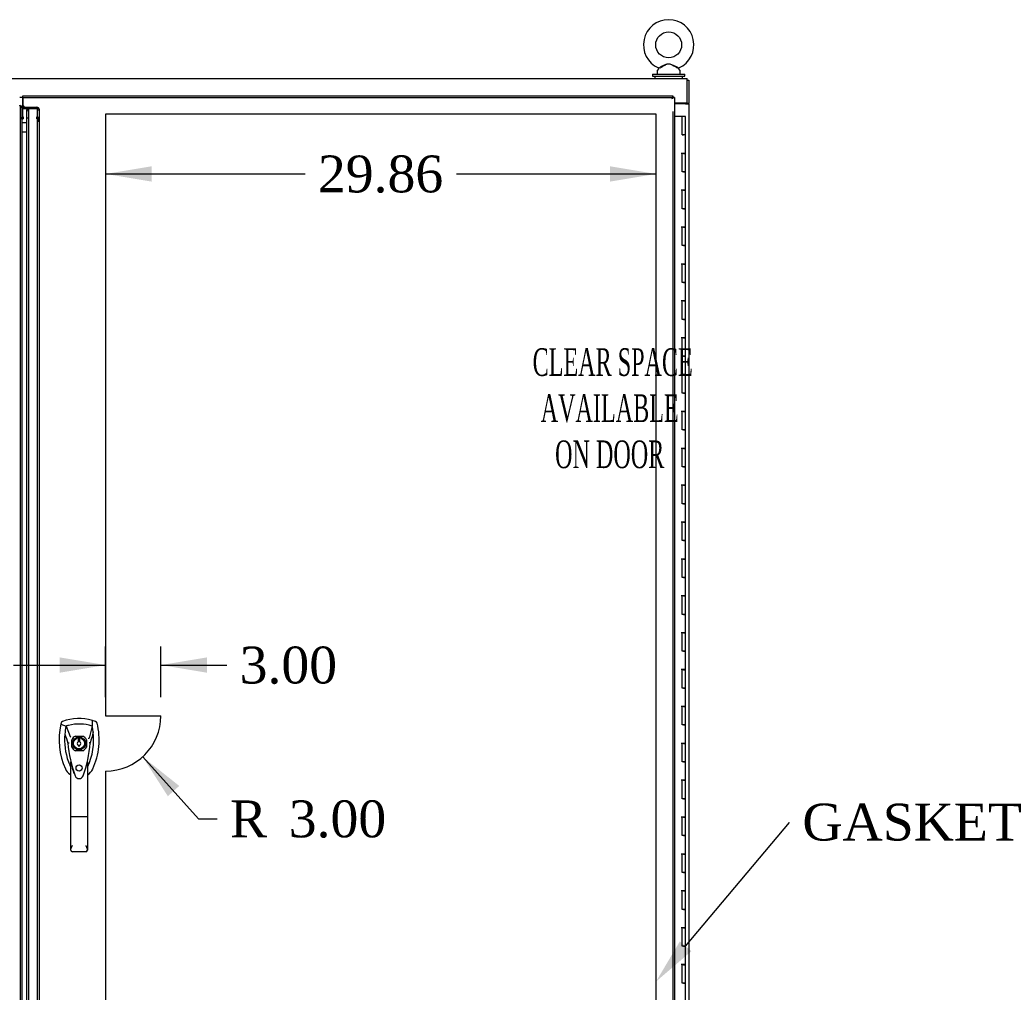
# Model space of a CAD drawing. Header units: inches. Extents: x 2 to 538, y -2 to 358.
# Tile 10 of 22: x 165 to 219, y 169 to 222. Entities that reach past the tile are written whole.
import ezdxf
from ezdxf import colors
from ezdxf.entities.mleader import LeaderData, LeaderLine
from ezdxf.enums import TextEntityAlignment as Align
from ezdxf.lldxf.tags import DXFTag
from ezdxf.math import Vec2, Vec3

# ---------------------------------------------------------------- set-up
doc = ezdxf.new("R2010")
doc.units = ezdxf.units.IN
doc.header["$MEASUREMENT"] = 0
for name, color, linetype in [('COM40565', 7, 'Continuous'), ('COM50799-5', 7, 'Continuous'), ('COM54578-68', 7, 'Continuous'), ('COM56694-5', 7, 'Continuous'), ('COM71159-5', 7, 'Continuous'), ('COM71162-7', 7, 'Continuous'), ('Default', 7, 'Continuous'), ('DV8_Default', 7, 'Continuous'), ('GSK11033', 7, 'Continuous'), ('HAN13066', 7, 'Continuous'), ('SCS00680', 7, 'Continuous'), ('WAF25362', 7, 'Continuous'), ('WAM254785', 7, 'Continuous')]:
    doc.layers.add(name, color=color, linetype=linetype)
doc.styles.add('SEACAD_Times_New_Roman', font='times.ttf')
tags = doc.linetypes.add('HIDDEN2', pattern=[0.1875, 0.125, -0.0625]).pattern_tags.tags
tags[6:7] = [DXFTag(74, 4), DXFTag(75, 0), DXFTag(340, '0'), DXFTag(46, 0.0), DXFTag(50, 0.0), DXFTag(44, 0.0), DXFTag(45, 0.0)]
tags[4:5] = [DXFTag(74, 4), DXFTag(75, 0), DXFTag(340, '0'), DXFTag(46, 0.0), DXFTag(50, 0.0), DXFTag(44, 0.0), DXFTag(45, 0.0)]
doc.dimstyles.new('HAMMOND_(STH_-_540x360)', dxfattribs={"dimtxt": 2, "dimasz": 2.5, "dimexe": 1, "dimexo": 1, "dimgap": 0.5, "dimtad": 0, "dimtih": 1, "dimtoh": 1, "dimzin": 0, "dimdsep": 46, "dimtxsty": 'SEACAD_Times_New_Roman', "dimblk1": '_SE_FILLED', "dimblk2": '_SE_FILLED', "dimsah": 1, "dimcen": 1, "dimadec": 0, "dimazin": 0, "dimtfac": 0.8, "dimtofl": 0, "dimtmove": 0, "dimatfit": 3, "dimfxl": 1, "dimtolj": 1, "dimtzin": 0, "dimarcsym": 0})

# ---------------------------------------------------------------- blocks, each defined once
blk = doc.blocks.new('SE7')
at = {"layer": 'COM40565', "color": 7, "linetype": 'Continuous'}
blk.add_line((201.494, 217.312), (201.494, 217.282), dxfattribs=at)
at = {"layer": 'COM50799-5', "color": 7, "linetype": 'HIDDEN2'}
for p, q in [((165.462, 148.111), (165.462, 217.078)), ((165.557, 216.874), (165.557, 217.078)), ((165.577, 217.094), (165.577, 217.026)), ((165.577, 217.094), (166.338, 217.094)), ((165.577, 217.026), (166.338, 217.026)), ((165.577, 216.505), (165.577, 217.026)), ((166.372, 217.017), (166.44, 217.064)), ((166.386, 216.532), (166.386, 216.952)), ((166.386, 216.952), (166.481, 216.952)), ((166.481, 216.532), (166.481, 216.952)), ((165.557, 216.519), (165.462, 216.519)), ((165.557, 216.471), (165.462, 216.471)), ((165.557, 216.471), (165.605, 216.471)), ((165.605, 216.572), (165.577, 216.572)), ((165.605, 216.505), (165.577, 216.505)), ((165.605, 216.572), (165.605, 216.505)), ((165.605, 216.505), (165.605, 216.471)), ((166.338, 216.505), (166.338, 216.572)), ((166.338, 216.471), (166.338, 216.505)), ((166.372, 216.471), (166.338, 216.471)), ((166.372, 216.495), (166.44, 216.542)), ((166.372, 216.471), (166.44, 216.471)), ((166.481, 216.532), (166.386, 216.532)), ((166.386, 216.365), (166.386, 216.532)), ((166.386, 216.488), (166.481, 216.488)), ((166.386, 216.447), (166.481, 216.447)), ((166.386, 216.324), (166.386, 216.365)), ((166.481, 216.365), (166.386, 216.365)), ((166.481, 216.324), (166.386, 216.324)), ((166.386, 148.865), (166.386, 216.324)), ((166.481, 216.365), (166.481, 216.532)), ((166.481, 216.324), (166.481, 216.365)), ((166.481, 148.865), (166.481, 216.324))]:
    blk.add_line(p, q, dxfattribs=at)
at = {"layer": 'COM50799-5', "color": 7, "linetype": 'Continuous'}
blk.add_line((165.557, 148.314), (165.557, 216.874), dxfattribs=at)
at = {"layer": 'COM50799-5', "color": 7, "linetype": 'HIDDEN2'}
for centre, radius, start, end in [((165.414, 217.078), 0.048, 340.9432, 0), ((166.229, 216.951), 0.158, 0.1591, 24.3749), ((166.305, 216.95), 0.177, 0.6668, 40.2878)]:
    blk.add_arc(centre, radius, start, end, dxfattribs=at)
at = {"layer": 'COM50799-5', "color": 7, "linetype": 'Continuous'}
blk.add_arc((165.414, 217.078), 0.143, 0, 7.9484, dxfattribs=at)
at = {"layer": 'COM50799-5', "color": 7, "linetype": 'HIDDEN2'}
for centre, major_axis, start_param, end_param in [((166.338, 216.993), (0.143, 0), 0.785398, 1.570796), ((166.338, 216.993), (0.048, 0), 0.785398, 1.570796), ((166.338, 216.471), (-0.143, 0), 3.926991, 4.712389), ((166.338, 216.471), (-0.048, 0), 3.926991, 4.712389)]:
    blk.add_ellipse(centre, major_axis=major_axis, ratio=0.707107, start_param=start_param, end_param=end_param, dxfattribs=at)
for points, knots in [([(165.459, 217.062), (165.46, 217.068), (165.461, 217.074), (165.462, 217.086), (165.462, 217.091), (165.461, 217.103), (165.46, 217.109), (165.457, 217.121), (165.455, 217.126), (165.449, 217.144), (165.443, 217.155), (165.433, 217.173), (165.429, 217.179), (165.422, 217.191), (165.418, 217.196), (165.414, 217.202)], [0, 0, 0, 0, 0.125, 0.125, 0.25, 0.25, 0.375, 0.375, 0.5, 0.5, 0.75, 0.75, 0.875, 0.875, 1, 1, 1, 1]), ([(165.556, 217.097), (165.548, 217.098), (165.541, 217.1), (165.528, 217.104), (165.521, 217.106), (165.459, 217.062)], [0, 0, 0, 0, 0.5, 0.5, 1, 1, 1, 1]), ([(166.44, 216.542), (166.453, 216.536), (166.463, 216.527), (166.478, 216.508), (166.481, 216.498), (166.481, 216.488)], [0, 0, 0, 0, 0.5, 0.5, 1, 1, 1, 1]), ([(166.481, 216.447), (166.481, 216.451), (166.478, 216.455), (166.463, 216.463), (166.453, 216.467), (166.44, 216.471)], [0, 0, 0, 0, 0.5, 0.5, 1, 1, 1, 1])]:
    blk.add_open_spline(points, degree=3, knots=knots, dxfattribs=at)
at = {"layer": 'COM50799-5', "color": 7, "linetype": 'Continuous'}
blk.add_open_spline([(165.556, 217.097), (165.553, 217.106), (165.548, 217.115), (165.532, 217.132), (165.521, 217.141), (165.495, 217.159), (165.48, 217.167), (165.448, 217.185), (165.431, 217.194), (165.414, 217.202)], degree=3, knots=[0, 0, 0, 0, 0.25, 0.25, 0.5, 0.5, 0.75, 0.75, 1, 1, 1, 1], dxfattribs=at)
at = {"layer": 'COM54578-68', "color": 7, "linetype": 'Continuous'}
for p, q in [((201.351, 216.594), (200.933, 216.594)), ((201.351, 215.594), (201.351, 216.594)), ((201.535, 216.594), (201.351, 216.594)), ((201.535, 215.594), (201.535, 216.594)), ((201.351, 215.594), (201.418, 215.594)), ((201.535, 215.594), (201.351, 215.594)), ((201.368, 215.594), (201.368, 215.594)), ((201.535, 215.594), (201.418, 215.594)), ((201.468, 215.594), (201.468, 215.594)), ((201.535, 214.593), (201.535, 215.594)), ((201.535, 214.594), (201.301, 214.594)), ((201.418, 214.593), (201.351, 214.593)), ((201.351, 213.594), (201.351, 214.593)), ((201.418, 214.593), (201.535, 214.593)), ((201.535, 213.594), (201.535, 214.594)), ((201.418, 213.594), (201.351, 213.594)), ((201.418, 213.594), (201.535, 213.594)), ((201.535, 213.594), (201.418, 213.594)), ((201.535, 212.593), (201.535, 213.594)), ((201.535, 212.594), (201.301, 212.594)), ((201.418, 212.593), (201.351, 212.593)), ((201.351, 211.594), (201.351, 212.593)), ((201.418, 212.593), (201.535, 212.593)), ((201.535, 211.594), (201.535, 212.594)), ((201.418, 211.594), (201.351, 211.594)), ((201.418, 211.594), (201.535, 211.594)), ((201.535, 211.594), (201.418, 211.594)), ((201.535, 210.593), (201.535, 211.594)), ((201.535, 210.594), (201.301, 210.594)), ((201.418, 210.593), (201.351, 210.593)), ((201.351, 209.594), (201.351, 210.593)), ((201.418, 210.593), (201.535, 210.593)), ((201.535, 209.594), (201.535, 210.594)), ((201.418, 209.594), (201.351, 209.594)), ((201.418, 209.594), (201.535, 209.594)), ((201.535, 209.594), (201.418, 209.594)), ((201.535, 208.593), (201.535, 209.594)), ((201.535, 208.594), (201.301, 208.594)), ((201.418, 208.593), (201.351, 208.593)), ((201.351, 207.594), (201.351, 208.593)), ((201.418, 208.593), (201.535, 208.593)), ((201.535, 207.594), (201.535, 208.594)), ((201.418, 207.594), (201.351, 207.594)), ((201.418, 207.594), (201.535, 207.594)), ((201.535, 207.594), (201.418, 207.594)), ((201.535, 206.593), (201.535, 207.594)), ((201.535, 206.594), (201.301, 206.594)), ((201.418, 206.593), (201.351, 206.593)), ((201.351, 205.594), (201.351, 206.593)), ((201.418, 206.593), (201.535, 206.593)), ((201.535, 205.594), (201.535, 206.594)), ((201.418, 205.594), (201.351, 205.594)), ((201.418, 205.594), (201.535, 205.594)), ((201.535, 205.594), (201.418, 205.594)), ((201.535, 204.593), (201.535, 205.594)), ((201.535, 204.594), (201.301, 204.594)), ((201.418, 204.593), (201.351, 204.593)), ((201.351, 203.594), (201.351, 204.593)), ((201.418, 204.593), (201.535, 204.593)), ((201.535, 203.594), (201.535, 204.594)), ((201.418, 203.594), (201.351, 203.594)), ((201.418, 203.594), (201.535, 203.594)), ((201.535, 203.594), (201.418, 203.594)), ((201.535, 202.593), (201.535, 203.594)), ((201.535, 202.594), (201.301, 202.594)), ((201.418, 202.593), (201.351, 202.593)), ((201.351, 201.594), (201.351, 202.593)), ((201.418, 202.593), (201.535, 202.593)), ((201.535, 201.594), (201.535, 202.594)), ((201.418, 201.594), (201.351, 201.594)), ((201.418, 201.594), (201.535, 201.594)), ((201.535, 201.594), (201.418, 201.594)), ((201.535, 200.593), (201.535, 201.594)), ((201.535, 200.594), (201.301, 200.594)), ((201.418, 200.593), (201.351, 200.593)), ((201.351, 199.594), (201.351, 200.593)), ((201.418, 200.593), (201.535, 200.593)), ((201.535, 199.594), (201.535, 200.594)), ((201.418, 199.594), (201.351, 199.594)), ((201.418, 199.594), (201.535, 199.594)), ((201.535, 199.594), (201.418, 199.594)), ((201.535, 198.593), (201.535, 199.594)), ((201.535, 198.594), (201.301, 198.594)), ((201.418, 198.593), (201.351, 198.593)), ((201.351, 197.594), (201.351, 198.593)), ((201.418, 198.593), (201.535, 198.593)), ((201.535, 197.594), (201.535, 198.594)), ((201.418, 197.594), (201.351, 197.594)), ((201.418, 197.594), (201.535, 197.594)), ((201.535, 197.594), (201.418, 197.594)), ((201.535, 196.593), (201.535, 197.594)), ((201.535, 196.594), (201.301, 196.594)), ((201.418, 196.593), (201.351, 196.593)), ((201.351, 195.594), (201.351, 196.593)), ((201.418, 196.593), (201.535, 196.593)), ((201.535, 195.594), (201.535, 196.594)), ((201.418, 195.594), (201.351, 195.594)), ((201.418, 195.594), (201.535, 195.594)), ((201.535, 195.594), (201.418, 195.594)), ((201.535, 194.593), (201.535, 195.594)), ((201.535, 194.594), (201.301, 194.594)), ((201.418, 194.593), (201.351, 194.593)), ((201.351, 193.594), (201.351, 194.593)), ((201.418, 194.593), (201.535, 194.593)), ((201.535, 193.594), (201.535, 194.594)), ((201.418, 193.594), (201.351, 193.594)), ((201.418, 193.594), (201.535, 193.594)), ((201.535, 193.594), (201.418, 193.594)), ((201.535, 192.593), (201.535, 193.594)), ((201.535, 192.594), (201.301, 192.594)), ((201.418, 192.593), (201.351, 192.593)), ((201.351, 191.594), (201.351, 192.593)), ((201.418, 192.593), (201.535, 192.593)), ((201.535, 191.594), (201.535, 192.594)), ((201.418, 191.594), (201.351, 191.594)), ((201.418, 191.594), (201.535, 191.594)), ((201.535, 191.594), (201.418, 191.594)), ((201.535, 190.593), (201.535, 191.594)), ((201.535, 190.594), (201.301, 190.594)), ((201.418, 190.593), (201.351, 190.593)), ((201.351, 189.594), (201.351, 190.593)), ((201.418, 190.593), (201.535, 190.593)), ((201.535, 189.594), (201.535, 190.594)), ((201.418, 189.594), (201.351, 189.594)), ((201.418, 189.594), (201.535, 189.594)), ((201.535, 189.594), (201.418, 189.594)), ((201.535, 188.593), (201.535, 189.594)), ((201.535, 188.594), (201.301, 188.594)), ((201.418, 188.593), (201.351, 188.593)), ((201.351, 187.594), (201.351, 188.593)), ((201.418, 188.593), (201.535, 188.593)), ((201.535, 187.594), (201.535, 188.594)), ((201.418, 187.594), (201.351, 187.594)), ((201.418, 187.594), (201.535, 187.594)), ((201.535, 187.594), (201.418, 187.594)), ((201.535, 186.593), (201.535, 187.594)), ((201.535, 186.594), (201.301, 186.594)), ((201.418, 186.593), (201.351, 186.593)), ((201.351, 185.594), (201.351, 186.593)), ((201.418, 186.593), (201.535, 186.593)), ((201.535, 185.594), (201.535, 186.594)), ((201.418, 185.594), (201.351, 185.594)), ((201.418, 185.594), (201.535, 185.594)), ((201.535, 185.594), (201.418, 185.594)), ((201.535, 184.593), (201.535, 185.594)), ((201.535, 184.594), (201.301, 184.594)), ((201.418, 184.593), (201.351, 184.593)), ((201.351, 183.594), (201.351, 184.593)), ((201.418, 184.593), (201.535, 184.593)), ((201.535, 183.594), (201.535, 184.594)), ((201.418, 183.594), (201.351, 183.594)), ((201.418, 183.594), (201.535, 183.594)), ((201.535, 183.594), (201.418, 183.594)), ((201.535, 182.593), (201.535, 183.594)), ((201.535, 182.594), (201.301, 182.594)), ((201.418, 182.593), (201.351, 182.593)), ((201.351, 181.594), (201.351, 182.593)), ((201.418, 182.593), (201.535, 182.593)), ((201.535, 181.594), (201.535, 182.594)), ((201.418, 181.594), (201.351, 181.594)), ((201.418, 181.594), (201.535, 181.594)), ((201.535, 181.594), (201.418, 181.594)), ((201.535, 180.593), (201.535, 181.594)), ((201.535, 180.594), (201.301, 180.594)), ((201.418, 180.593), (201.351, 180.593)), ((201.351, 179.594), (201.351, 180.593)), ((201.418, 180.593), (201.535, 180.593)), ((201.535, 179.594), (201.535, 180.594)), ((201.418, 179.594), (201.351, 179.594)), ((201.418, 179.594), (201.535, 179.594)), ((201.535, 179.594), (201.418, 179.594)), ((201.535, 178.593), (201.535, 179.594)), ((201.535, 178.594), (201.301, 178.594)), ((201.418, 178.593), (201.351, 178.593)), ((201.351, 177.594), (201.351, 178.593)), ((201.418, 178.593), (201.535, 178.593)), ((201.535, 177.594), (201.535, 178.594)), ((201.418, 177.594), (201.351, 177.594)), ((201.418, 177.594), (201.535, 177.594)), ((201.535, 177.594), (201.418, 177.594)), ((201.535, 176.593), (201.535, 177.594)), ((201.535, 176.594), (201.301, 176.594)), ((201.418, 176.593), (201.351, 176.593)), ((201.351, 175.594), (201.351, 176.593)), ((201.418, 176.593), (201.535, 176.593)), ((201.535, 175.594), (201.535, 176.594)), ((201.418, 175.594), (201.351, 175.594)), ((201.418, 175.594), (201.535, 175.594)), ((201.535, 175.594), (201.418, 175.594)), ((201.535, 174.593), (201.535, 175.594)), ((201.535, 174.594), (201.301, 174.594)), ((201.418, 174.593), (201.351, 174.593)), ((201.351, 173.594), (201.351, 174.593)), ((201.418, 174.593), (201.535, 174.593)), ((201.535, 173.594), (201.535, 174.594)), ((201.418, 173.594), (201.351, 173.594)), ((201.418, 173.594), (201.535, 173.594)), ((201.535, 173.594), (201.418, 173.594)), ((201.535, 172.593), (201.535, 173.594)), ((201.535, 172.594), (201.301, 172.594)), ((201.418, 172.593), (201.351, 172.593)), ((201.351, 171.594), (201.351, 172.593)), ((201.418, 172.593), (201.535, 172.593)), ((201.535, 171.594), (201.535, 172.594)), ((201.418, 171.594), (201.351, 171.594)), ((201.418, 171.594), (201.535, 171.594)), ((201.535, 171.594), (201.418, 171.594)), ((201.535, 170.593), (201.535, 171.594)), ((201.535, 170.594), (201.301, 170.594)), ((201.418, 170.593), (201.351, 170.593)), ((201.351, 169.594), (201.351, 170.593)), ((201.418, 170.593), (201.535, 170.593)), ((201.535, 169.594), (201.535, 170.594)), ((201.418, 169.594), (201.351, 169.594)), ((201.418, 169.594), (201.535, 169.594)), ((201.535, 169.594), (201.418, 169.594)), ((201.535, 168.593), (201.535, 169.594))]:
    blk.add_line(p, q, dxfattribs=at)
at = {"layer": 'COM56694-5', "color": 7, "linetype": 'Continuous'}
for p, q in [((165.576, 217.576), (165.576, 217.719)), ((165.576, 217.719), (200.838, 217.719)), ((165.576, 217.576), (165.576, 217.196)), ((200.79, 217.576), (200.838, 217.624)), ((200.79, 217.577), (200.79, 217.576)), ((200.79, 217.576), (200.79, 217.576)), ((200.79, 217.576), (200.79, 217.576)), ((200.79, 217.576), (200.79, 217.576)), ((200.838, 217.719), (200.838, 217.663)), ((200.838, 217.624), (200.838, 217.663)), ((200.838, 217.624), (200.877, 217.624)), ((200.933, 217.624), (200.877, 217.624)), ((200.933, 217.624), (200.933, 147.564)), ((165.576, 217.196), (165.701, 217.071)), ((165.701, 217.071), (165.951, 217.071)), ((165.808, 148.314), (165.808, 216.874))]:
    blk.add_line(p, q, dxfattribs=at)
at = {"layer": 'COM56694-5', "color": 7, "linetype": 'HIDDEN2'}
for p, q in [((165.576, 217.624), (200.838, 217.624)), ((165.808, 216.874), (165.808, 216.956)), ((165.808, 216.956), (165.903, 216.956)), ((165.903, 148.232), (165.903, 216.956)), ((200.838, 216.874), (200.838, 147.564)), ((165.903, 216.499), (165.808, 216.499)), ((168.24, 182.396), (168.24, 182.793)), ((168.437, 182.99), (168.834, 182.99)), ((169.031, 182.793), (169.031, 182.396)), ((168.834, 182.199), (168.437, 182.199))]:
    blk.add_line(p, q, dxfattribs=at)
blk.add_circle((168.636, 181.256), 0.167, dxfattribs=at)
at = {"layer": 'COM56694-5', "color": 7, "linetype": 'Continuous'}
for centre, start, end in [((201.768, 217.095), 148.5613, 153.7633), ((200.308, 218.554), 296.2367, 301.4387)]:
    blk.add_arc(centre, 1.09, start, end, dxfattribs=at)
at = {"layer": 'COM56694-5', "color": 7, "linetype": 'HIDDEN2'}
for radius, start, end in [(0.443, 116.6472, 153.3528), (0.442, 26.6472, 63.3528), (0.442, 206.6472, 243.3528), (0.442, 296.6472, 333.3528)]:
    blk.add_arc((168.636, 182.594), radius, start, end, dxfattribs=at)
at = {"layer": 'COM56694-5', "color": 7, "linetype": 'Continuous'}
blk.add_open_spline([(165.808, 216.956), (165.808, 216.966), (165.812, 216.975), (165.826, 216.995), (165.837, 217.004), (165.863, 217.023), (165.879, 217.033), (165.914, 217.052), (165.932, 217.062), (165.951, 217.071)], degree=3, knots=[0, 0, 0, 0, 0.25, 0.25, 0.5, 0.5, 0.75, 0.75, 1, 1, 1, 1], dxfattribs=at)
at = {"layer": 'COM56694-5', "color": 7, "linetype": 'HIDDEN2'}
blk.add_open_spline([(165.903, 216.956), (165.903, 216.966), (165.904, 216.975), (165.909, 216.995), (165.913, 217.004), (165.921, 217.023), (165.927, 217.033), (165.938, 217.052), (165.945, 217.062), (165.951, 217.071)], degree=3, knots=[0, 0, 0, 0, 0.25, 0.25, 0.5, 0.5, 0.75, 0.75, 1, 1, 1, 1], dxfattribs=at)
at = {"layer": 'COM71159-5', "color": 7, "linetype": 'Continuous'}
for p, q in [((201.619, 218.562), (201.714, 218.562)), ((201.714, 218.562), (201.714, 217.312)), ((201.524, 217.282), (200.933, 217.282)), ((201.524, 217.282), (201.714, 217.282)), ((201.619, 217.312), (201.714, 217.312)), ((201.619, 217.282), (201.619, 217.312)), ((201.714, 217.282), (201.714, 217.312)), ((201.714, 217.282), (201.714, 147.907))]:
    blk.add_line(p, q, dxfattribs=at)
at = {"layer": 'COM71162-7', "color": 7, "linetype": 'Continuous'}
for p, q in [((129.746, 218.657), (201.619, 218.657)), ((201.619, 218.467), (201.619, 218.657)), ((201.619, 217.312), (201.619, 218.467)), ((201.619, 217.312), (200.933, 217.312))]:
    blk.add_line(p, q, dxfattribs=at)
at = {"layer": 'DV8_Default', "color": 7, "linetype": 'HIDDEN2'}
for p, q in [((170.076, 216.719), (170.076, 184.094)), ((199.933, 216.719), (170.076, 216.719)), ((199.933, 148.469), (199.933, 216.719)), ((170.076, 184.094), (173.076, 184.094)), ((170.076, 181.094), (170.076, 148.469))]:
    blk.add_line(p, q, dxfattribs=at)
blk.add_arc((170.076, 184.094), 3, 270, 0, dxfattribs=at)
at = {"layer": 'GSK11033', "color": 7, "linetype": 'Continuous'}
for p, q in [((165.558, 217.624), (165.414, 217.624)), ((165.576, 217.624), (165.558, 217.624)), ((165.558, 217.624), (165.558, 216.874)), ((200.838, 217.624), (200.838, 217.624)), ((200.838, 217.624), (200.838, 217.624)), ((165.806, 217.071), (165.806, 216.874)), ((165.557, 216.278), (165.808, 216.278)), ((165.557, 215.77), (165.808, 215.77))]:
    blk.add_line(p, q, dxfattribs=at)
at = {"layer": 'HAN13066', "color": 7, "linetype": 'Continuous'}
for p, q in [((169.535, 183.783), (169.354, 183.842)), ((167.659, 183.696), (167.645, 183.637)), ((167.645, 183.637), (167.929, 183.532)), ((167.929, 183.532), (168.144, 182.96)), ((169.343, 183.532), (169.179, 182.876)), ((168.144, 182.96), (168.19, 182.926)), ((168.68, 182.819), (168.592, 182.819)), ((168.592, 182.819), (168.592, 182.684)), ((168.68, 182.684), (168.68, 182.819)), ((168.03, 182.611), (168.03, 182.611)), ((168.592, 182.504), (168.592, 182.469)), ((168.592, 182.469), (168.68, 182.469)), ((168.68, 182.469), (168.68, 182.504)), ((169.241, 182.615), (169.241, 182.615)), ((168.181, 178.617), (168.181, 181.595)), ((169.091, 181.594), (169.091, 178.617)), ((169.091, 181.314), (169.115, 181.361)), ((168.375, 180.954), (168.379, 180.946)), ((168.181, 176.809), (168.181, 178.617)), ((169.001, 178.611), (168.271, 178.611)), ((169.091, 178.617), (169.091, 176.809)), ((169.001, 176.719), (168.271, 176.719))]:
    blk.add_line(p, q, dxfattribs=at)
for radius in [0.35, 0.3]:
    blk.add_circle((168.636, 182.594), radius, dxfattribs=at)
for centre, radius, start, end in [((168.636, 181.36), 2.585, 73.8589, 110.3492), ((171.267, 182.785), 3.721, 166.7532, 205.1027), ((171.267, 182.785), 3.421, 167.3846, 174.7018), ((168.636, 181.36), 2.285, 106.8385, 108.0343), ((168.636, 181.36), 2.285, 104.4503, 106.8385), ((168.636, 181.36), 2.285, 71.9657, 104.4503), ((166.005, 182.785), 3.421, 334.8973, 7.2824), ((166.005, 182.785), 3.421, 10.1138, 12.6154), ((166.005, 182.785), 3.421, 8.519, 10.1138), ((166.005, 182.785), 3.421, 7.2824, 8.519), ((171.267, 182.785), 3.421, 174.7018, 200.2077), ((168.636, 182.594), 0.1, 115.9445, 244.0555), ((168.636, 182.594), 0.1, 295.9445, 64.0555), ((182, 156.167), 29.627, 115.6418, 115.7539), ((168.119, 181.263), 1.35, 91.2336, 93.7696), ((174.878, 183.18), 6.872, 184.7542, 199.9908), ((162.198, 183.21), 7.068, 340.3478, 355.1696), ((169.176, 181.826), 0.791, 85.3077, 89.6394), ((171.267, 182.785), 3.421, 200.2077, 205.1027), ((168.577, 181.524), 0.45, 205.1027, 208.4225), ((166.651, 180.99), 1.646, 10.2772, 21.6468), ((168.695, 181.524), 0.45, 331.5775, 334.8973), ((168.695, 181.524), 0.75, 301.8486, 334.8973), ((168.577, 181.524), 0.75, 233.4788, 238.1514), ((168.637, 180.92), 0.234, 202.2802, 338.2167), ((168.271, 176.809), 0.0903, 180.0017, 181.1154), ((168.271, 176.809), 0.09, 181.1172, 270), ((169.001, 176.809), 0.09, 270, 358.8828), ((169.001, 176.809), 0.0903, 358.8846, 359.9983)]:
    blk.add_arc(centre, radius, start, end, dxfattribs=at)
for points in [[(167.737, 183.783), (167.699, 183.769), (167.669, 183.735), (167.659, 183.696)], [(169.354, 183.842), (169.351, 183.739), (169.347, 183.635), (169.343, 183.532)], [(169.612, 183.696), (169.603, 183.735), (169.573, 183.769), (169.535, 183.783)], [(169.398, 183.218), (169.346, 183.017), (169.294, 182.816), (169.241, 182.615)], [(167.861, 183.101), (167.917, 182.937), (167.974, 182.774), (168.03, 182.611)], [(167.898, 181.206), (167.95, 181.094), (168.031, 180.995), (168.13, 180.922)]]:
    blk.add_open_spline(points, degree=3, dxfattribs=at)
for points, knots in [([(169.374, 181.206), (169.555, 181.591), (169.668, 182.007), (169.749, 182.854), (169.717, 183.284), (169.612, 183.696)], [0, 0, 0, 0, 0.5, 0.5, 1, 1, 1, 1]), ([(168.375, 180.954), (168.36, 180.996), (168.346, 181.038), (168.311, 181.147), (168.29, 181.215), (168.271, 181.283)], [0.770336, 0.770336, 0.770336, 0.770336, 0.8588735, 0.8588735, 1, 1, 1, 1]), ([(169.001, 181.282), (169.017, 181.339), (169.033, 181.397), (169.057, 181.482), (169.064, 181.511), (169.076, 181.551), (169.08, 181.565), (169.085, 181.583), (169.087, 181.589), (169.09, 181.596), (169.091, 181.597), (169.091, 181.594)], [0, 0, 0, 0, 0.5, 0.5, 0.75, 0.75, 0.875, 0.875, 0.9375, 0.9375, 1, 1, 1, 1]), ([(168.271, 178.611), (168.265, 178.611), (168.259, 178.612), (168.248, 178.612), (168.242, 178.612), (168.231, 178.612), (168.226, 178.612), (168.216, 178.613), (168.211, 178.613), (168.199, 178.614), (168.192, 178.614), (168.186, 178.615), (168.184, 178.616), (168.182, 178.616), (168.181, 178.617), (168.181, 178.617)], [0, 0, 0, 0, 0.125, 0.125, 0.25, 0.25, 0.375, 0.375, 0.5, 0.5, 0.75, 0.75, 0.875, 0.875, 1, 1, 1, 1]), ([(169.091, 178.617), (169.091, 178.617), (169.09, 178.616), (169.088, 178.616), (169.086, 178.615), (169.08, 178.614), (169.073, 178.614), (169.06, 178.613), (169.056, 178.613), (169.046, 178.612), (169.041, 178.612), (169.03, 178.612), (169.024, 178.612), (169.013, 178.612), (169.007, 178.611), (169.001, 178.611)], [0, 0, 0, 0, 0.125, 0.125, 0.25, 0.25, 0.5, 0.5, 0.625, 0.625, 0.75, 0.75, 0.875, 0.875, 1, 1, 1, 1]), ([(168.181, 176.807), (168.181, 176.823), (168.185, 176.84), (168.194, 176.868), (168.197, 176.877), (168.204, 176.897), (168.208, 176.907), (168.221, 176.938), (168.23, 176.959), (168.245, 176.993), (168.25, 177.004), (168.261, 177.027), (168.266, 177.039), (168.271, 177.051)], [0, 0, 0, 0, 0.25, 0.25, 0.375, 0.375, 0.5, 0.5, 0.75, 0.75, 0.875, 0.875, 1, 1, 1, 1]), ([(169.001, 177.051), (169.006, 177.039), (169.011, 177.027), (169.022, 177.004), (169.027, 176.993), (169.041, 176.959), (169.051, 176.938), (169.064, 176.907), (169.068, 176.897), (169.075, 176.877), (169.078, 176.868), (169.087, 176.84), (169.091, 176.823), (169.091, 176.807)], [0, 0, 0, 0, 0.125, 0.125, 0.25, 0.25, 0.5, 0.5, 0.625, 0.625, 0.75, 0.75, 1, 1, 1, 1])]:
    blk.add_open_spline(points, degree=3, knots=knots, dxfattribs=at)
at = {"layer": 'SCS00680', "color": 7, "linetype": 'Continuous'}
for p, q in [((199.994, 219.07), (199.994, 218.951)), ((200.073, 219.187), (200.008, 219.108)), ((201.23, 219.108), (201.164, 219.188)), ((201.244, 218.951), (201.244, 219.07))]:
    blk.add_line(p, q, dxfattribs=at)
blk.add_circle((200.619, 220.48), 0.704, dxfattribs=at)
for centre, radius, start, end in [((200.619, 220.48), 1.367, 294.0311, 246.0189), ((200.054, 219.07), 0.06, 140.3214, 180), ((200.049, 219.205), 0.03, 297.8916, 117.7028), ((201.184, 219.07), 0.06, 0, 39.6786), ((200.054, 218.951), 0.06, 180, 270), ((201.184, 218.951), 0.06, 270, 0)]:
    blk.add_arc(centre, radius, start, end, dxfattribs=at)
for points, knots in [([(200.061, 219.232), (200.061, 219.232), (200.061, 219.232), (200.064, 219.233), (200.089, 219.246), (200.128, 219.265)], [0.93364373, 0.93364373, 0.93364373, 0.93364373, 0.9375, 0.9375, 1, 1, 1, 1]), ([(200.092, 219.197), (200.081, 219.191), (200.074, 219.187), (200.072, 219.186), (200.072, 219.185), (200.072, 219.185)], [0.03202286, 0.03202286, 0.03202286, 0.03202286, 0.0625, 0.0625, 0.06830173, 0.06830173, 0.06830173, 0.06830173]), ([(201.166, 219.185), (201.166, 219.186), (201.148, 219.195), (201.101, 219.221), (201.081, 219.232), (201.036, 219.257), (201.012, 219.27), (200.934, 219.314), (200.879, 219.345), (200.792, 219.389), (200.762, 219.403), (200.702, 219.426), (200.67, 219.435), (200.605, 219.439), (200.572, 219.435), (200.51, 219.417), (200.48, 219.404), (200.391, 219.363), (200.336, 219.331), (200.229, 219.272), (200.179, 219.244), (200.14, 219.223)], [0.5685641, 0.5685641, 0.5685641, 0.5685641, 0.625, 0.625, 0.65625, 0.65625, 0.6875, 0.6875, 0.75, 0.75, 0.78125, 0.78125, 0.8125, 0.8125, 0.84375, 0.84375, 0.875, 0.875, 0.9375, 0.9375, 1, 1, 1, 1]), ([(200.167, 219.284), (200.198, 219.3), (200.234, 219.317), (200.325, 219.362), (200.383, 219.39), (200.471, 219.426), (200.501, 219.437), (200.563, 219.452), (200.596, 219.457), (200.692, 219.454), (200.754, 219.432), (200.872, 219.383), (200.929, 219.354), (201.035, 219.302), (201.085, 219.277), (201.156, 219.242), (201.177, 219.232), (201.177, 219.232)], [0.0189002, 0.0189002, 0.0189002, 0.0189002, 0.0625, 0.0625, 0.125, 0.125, 0.15625, 0.15625, 0.1875, 0.1875, 0.25, 0.25, 0.3125, 0.3125, 0.375, 0.375, 0.4345681, 0.4345681, 0.4345681, 0.4345681])]:
    blk.add_open_spline(points, degree=3, knots=knots, dxfattribs=at)
at = {"layer": 'WAF25362', "color": 7, "linetype": 'Continuous'}
for p, q in [((199.744, 218.891), (201.494, 218.891)), ((199.744, 218.891), (199.744, 218.782)), ((199.744, 218.782), (201.494, 218.782)), ((201.494, 218.782), (201.494, 218.891))]:
    blk.add_line(p, q, dxfattribs=at)
at = {"layer": 'WAM254785', "color": 7, "linetype": 'Continuous'}
for p, q in [((199.869, 218.782), (199.869, 218.657)), ((201.369, 218.657), (201.369, 218.782))]:
    blk.add_line(p, q, dxfattribs=at)
at = {"layer": 'DV8_Default', "insert": (197.42, 204.027), "char_height": 1.5, "width": 14.8987, "attachment_point": 2}
blk.add_mtext('{\\fTimes New Roman|b0||i0||c0|p34;\\C7;\\H1.5;\\W0.5776;^I}{\\fTimes New Roman|b0||i0||c0|p34;\\C7;\\H1.5;\\W0.5776;CLEAR SPACE\\P}{\\fTimes New Roman|b0||i0||c0|p34;\\C7;\\H1.5;\\W0.5776;AVAILABLE \\P}{\\fTimes New Roman|b0||i0||c0|p34;\\C7;\\H1.5;\\W0.5776;ON DOOR^I}', dxfattribs=at)
blk = doc.blocks.new('DMBLK3243')
at = {"layer": 'Default', "linetype": 'Continuous'}
for points in [[(167.576, 187.261), (167.576, 186.428), (170.076, 186.844)], [(175.576, 187.261), (173.076, 186.844), (175.576, 186.428)]]:
    blk.add_hatch(color=7, dxfattribs=at).paths.add_polyline_path(points)
at = {"layer": 'Default', "color": 7, "linetype": 'Continuous'}
for p, q in [((170.076, 185.094), (170.076, 187.844)), ((173.076, 185.094), (173.076, 187.844)), ((165.076, 186.844), (170.076, 186.844)), ((173.076, 186.844), (175.645, 186.844)), ((175.645, 186.844), (176.645, 186.844))]:
    blk.add_line(p, q, dxfattribs=at)
at = {"layer": 'Default', "color": 7, "linetype": 'Continuous', "style": 'SEACAD_Times_New_Roman'}
blk.add_text('3.00', height=2, dxfattribs=at).set_placement((177.345, 187.844), align=Align.TOP_LEFT)
blk = doc.blocks.new('_SE_FILLED')
at = {"color": 0}
blk.add_line((0, 0), (-1, 0), dxfattribs=at)
blk.add_solid([(0, 0), (-1, -0.1665), (-1, 0.1665), (0, 0)], dxfattribs=at)
blk = doc.blocks.new('DMBLK3244')
at = {"layer": 'Default', "linetype": 'Continuous'}
blk.add_hatch(color=7, dxfattribs=at).paths.add_polyline_path([(174.069, 180.289), (172.085, 181.866), (173.45, 179.731)])
at = {"layer": 'Default', "color": 7, "linetype": 'Continuous'}
for p, q in [((172.085, 181.866), (175.12, 178.502)), ((175.12, 178.502), (176.12, 178.502))]:
    blk.add_line(p, q, dxfattribs=at)
at = {"layer": 'Default', "color": 7, "linetype": 'Continuous', "style": 'SEACAD_Times_New_Roman'}
for s, p in [('R', (176.82, 179.502)), ('3.00', (180.01, 179.502))]:
    blk.add_text(s, height=2, dxfattribs=at).set_placement(p, align=Align.TOP_LEFT)
blk = doc.blocks.new('DMBLK3264')
at = {"layer": 'Default', "linetype": 'Continuous'}
for points in [[(172.576, 213.064), (172.576, 213.898), (170.076, 213.481)], [(197.433, 213.064), (199.933, 213.481), (197.433, 213.898)]]:
    blk.add_hatch(color=7, dxfattribs=at).paths.add_polyline_path(points)
at = {"layer": 'Default', "color": 7, "linetype": 'Continuous'}
for p, q in [((170.076, 213.481), (180.892, 213.481)), ((189.117, 213.481), (199.933, 213.481))]:
    blk.add_line(p, q, dxfattribs=at)
at = {"layer": 'Default', "color": 7, "linetype": 'Continuous', "style": 'SEACAD_Times_New_Roman'}
blk.add_text('29.86', height=2, dxfattribs=at).set_placement((181.592, 214.481), align=Align.TOP_LEFT)

msp = doc.modelspace()

# ---------------------------------------------------------------- block references
at = {"layer": 'Default'}
msp.add_blockref('SE7', (0, 0), dxfattribs=at)

# ---------------------------------------------------------------- dimensions: what is measured, and where the dimension line sits
at = {"layer": 'Default', "color": 7, "linetype": 'Continuous'}
dim = msp.add_linear_dim(base=(170.076, 213.481), p1=(170.076, 216.719), p2=(199.933, 216.719), angle=0, text='\\A1;<>', dimstyle='HAMMOND_(STH_-_540x360)', dxfattribs=at)
dim.commit()
dim.dimension.update_dxf_attribs({"geometry": 'DMBLK3264', "text_midpoint": (185.004, 213.481), "dimtype": 161})
dim = msp.add_linear_dim(base=(170.076, 186.844), p1=(170.076, 184.094), p2=(173.076, 184.094), angle=0, text='\\A1;<>', dimstyle='HAMMOND_(STH_-_540x360)', override={"dimtmove": 1}, dxfattribs=at)
dim.commit()
dim.dimension.update_dxf_attribs({"geometry": 'DMBLK3243', "text_midpoint": (176.645, 186.844), "dimtype": 161})
dim = msp.add_radius_dim(center=(170.076, 184.094), mpoint=(172.085, 181.866), text='\\A1;<>', dimstyle='HAMMOND_(STH_-_540x360)', dxfattribs=at)
dim.commit()
dim.dimension.update_dxf_attribs({"geometry": 'DMBLK3244', "text_midpoint": (176.12, 178.502), "dimtype": 164})

# ---------------------------------------------------------------- leaders
ml = msp.add_multileader_mtext('Standard', dxfattribs=at)
ml.set_content('{\\pxsm0.9;\\fTimes New Roman|b0||i0||c0|p34;\\W1.;GASKET\\P}', color=7)
ml.set_leader_properties()
ml.build(insert=Vec2(0, 0))
ml.multileader.update_dxf_attribs({"dogleg_length": 0, "arrow_head_size": 2.5})
ctx = ml.context
ctx.base_point, ctx.char_height, ctx.arrow_head_size, ctx.landing_gap_size = Vec3(207.783, 177.395), 2, 2.5, 0.7
notes = []
notes.append((ctx, [(0, (1, 1, 0), (207.173, 178.305), (1, 0), 0, [(0, [(199.933, 169.676)], 0, [])])]))
ctx.mtext.insert = Vec3(207.873, 179.327)
for ctx, leaders in notes:
    for number, flags, end, landing, length, lines in leaders:
        leader = LeaderData()
        leader.index, (leader.has_last_leader_line, leader.has_dogleg_vector, leader.attachment_direction) = number, flags
        leader.last_leader_point, leader.dogleg_vector, leader.dogleg_length = Vec3(end), Vec3(landing), length
        for number, points, colour, breaks in lines:
            line = LeaderLine()
            line.index, line.vertices, line.color, line.breaks = number, Vec3.list(points), colors.encode_raw_color(colour), breaks
            leader.lines.append(line)
        ctx.leaders.append(leader)

doc.saveas('drawing.dxf')
